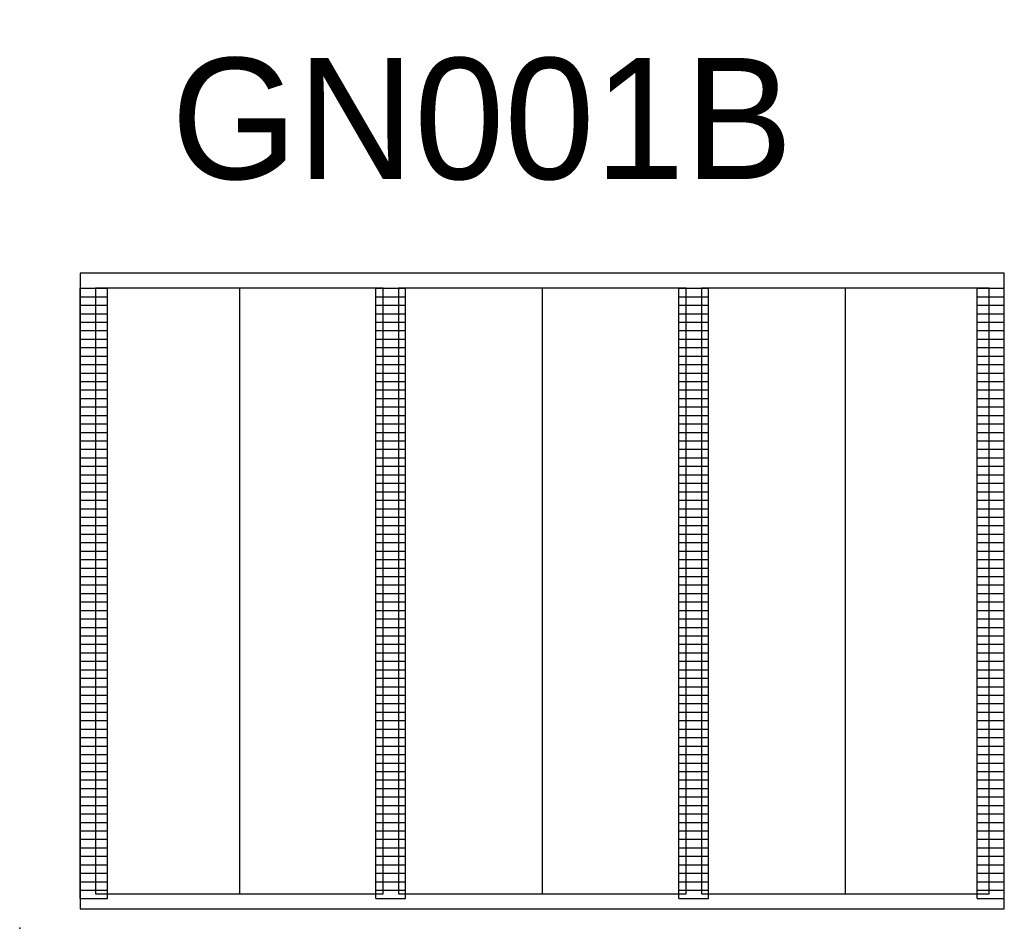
# Model space of a CAD drawing. Header units: feet. Extents: x -2 to 263, y -60 to 29.
# Tile 11 of 17: x 64 to 96, y -1 to 29. Entities that reach past the tile are written whole.
import ezdxf

# ---------------------------------------------------------------- set-up
doc = ezdxf.new("R2010")
doc.units = ezdxf.units.FT
doc.header["$MEASUREMENT"] = 0
doc.layers.add('0_Mview', color=8, linetype='Continuous', plot=False)
doc.layers.add('0_VIEW', color=7, linetype='Continuous', plot=False)
doc.styles.add('Slanted-Normal', font='font31.shx', dxfattribs={"height": 0.14})

# ---------------------------------------------------------------- blocks, each defined once
blk = doc.blocks.new('3COL')
at = {"layer": '0_VIEW', "color": 3, "linetype": 'Continuous'}
for p, q in [((2, 0.98), (2, 21.14)), ((2, 21.14), (2.9, 21.14)), ((2.9, 0.98), (2.9, 21.14)), ((11.76, 0.98), (11.76, 21.14)), ((11.76, 21.14), (12.74, 21.14)), ((12.74, 0.98), (12.74, 21.14)), ((21.76, 0.98), (21.76, 21.14)), ((21.76, 21.14), (22.74, 21.14)), ((22.74, 0.98), (22.74, 21.14)), ((31.6, 0.98), (31.6, 21.14)), ((31.6, 21.14), (32.5, 21.14)), ((32.5, 0.98), (32.5, 21.14)), ((2, 20.86), (2.9, 20.86)), ((11.76, 20.86), (12.74, 20.86)), ((21.76, 20.86), (22.74, 20.86)), ((31.6, 20.86), (32.5, 20.86)), ((2, 20.58), (2.9, 20.58)), ((11.76, 20.58), (12.74, 20.58)), ((21.76, 20.58), (22.74, 20.58)), ((31.6, 20.58), (32.5, 20.58)), ((2, 20.3), (2.9, 20.3)), ((11.76, 20.3), (12.74, 20.3)), ((21.76, 20.3), (22.74, 20.3)), ((31.6, 20.3), (32.5, 20.3)), ((2, 20.02), (2.9, 20.02)), ((11.76, 20.02), (12.74, 20.02)), ((21.76, 20.02), (22.74, 20.02)), ((31.6, 20.02), (32.5, 20.02)), ((2, 19.74), (2.9, 19.74)), ((11.76, 19.74), (12.74, 19.74)), ((21.76, 19.74), (22.74, 19.74)), ((31.6, 19.74), (32.5, 19.74)), ((2, 19.46), (2.9, 19.46)), ((2, 19.18), (2.9, 19.18)), ((11.76, 19.46), (12.74, 19.46)), ((11.76, 19.18), (12.74, 19.18)), ((21.76, 19.46), (22.74, 19.46)), ((21.76, 19.18), (22.74, 19.18)), ((31.6, 19.46), (32.5, 19.46)), ((31.6, 19.18), (32.5, 19.18)), ((2, 18.9), (2.9, 18.9)), ((11.76, 18.9), (12.74, 18.9)), ((21.76, 18.9), (22.74, 18.9)), ((31.6, 18.9), (32.5, 18.9)), ((2, 18.62), (2.9, 18.62)), ((11.76, 18.62), (12.74, 18.62)), ((21.76, 18.62), (22.74, 18.62)), ((31.6, 18.62), (32.5, 18.62)), ((2, 18.34), (2.9, 18.34)), ((11.76, 18.34), (12.74, 18.34)), ((21.76, 18.34), (22.74, 18.34)), ((31.6, 18.34), (32.5, 18.34)), ((2, 18.06), (2.9, 18.06)), ((11.76, 18.06), (12.74, 18.06)), ((21.76, 18.06), (22.74, 18.06)), ((31.6, 18.06), (32.5, 18.06)), ((2, 17.78), (2.9, 17.78)), ((11.76, 17.78), (12.74, 17.78)), ((21.76, 17.78), (22.74, 17.78)), ((31.6, 17.78), (32.5, 17.78)), ((2, 17.5), (2.9, 17.5)), ((11.76, 17.5), (12.74, 17.5)), ((21.76, 17.5), (22.74, 17.5)), ((31.6, 17.5), (32.5, 17.5)), ((2, 17.22), (2.9, 17.22)), ((2, 16.94), (2.9, 16.94)), ((11.76, 17.22), (12.74, 17.22)), ((11.76, 16.94), (12.74, 16.94)), ((21.76, 17.22), (22.74, 17.22)), ((21.76, 16.94), (22.74, 16.94)), ((31.6, 17.22), (32.5, 17.22)), ((31.6, 16.94), (32.5, 16.94)), ((2, 16.66), (2.9, 16.66)), ((11.76, 16.66), (12.74, 16.66)), ((21.76, 16.66), (22.74, 16.66)), ((31.6, 16.66), (32.5, 16.66)), ((2, 16.38), (2.9, 16.38)), ((11.76, 16.38), (12.74, 16.38)), ((21.76, 16.38), (22.74, 16.38)), ((31.6, 16.38), (32.5, 16.38)), ((2, 16.1), (2.9, 16.1)), ((11.76, 16.1), (12.74, 16.1)), ((21.76, 16.1), (22.74, 16.1)), ((31.6, 16.1), (32.5, 16.1)), ((2, 15.82), (2.9, 15.82)), ((11.76, 15.82), (12.74, 15.82)), ((21.76, 15.82), (22.74, 15.82)), ((31.6, 15.82), (32.5, 15.82)), ((2, 15.54), (2.9, 15.54)), ((11.76, 15.54), (12.74, 15.54)), ((21.76, 15.54), (22.74, 15.54)), ((31.6, 15.54), (32.5, 15.54)), ((2, 15.26), (2.9, 15.26)), ((2, 14.98), (2.9, 14.98)), ((11.76, 15.26), (12.74, 15.26)), ((11.76, 14.98), (12.74, 14.98)), ((21.76, 15.26), (22.74, 15.26)), ((21.76, 14.98), (22.74, 14.98)), ((31.6, 15.26), (32.5, 15.26)), ((31.6, 14.98), (32.5, 14.98)), ((2, 14.7), (2.9, 14.7)), ((11.76, 14.7), (12.74, 14.7)), ((21.76, 14.7), (22.74, 14.7)), ((31.6, 14.7), (32.5, 14.7)), ((2, 14.42), (2.9, 14.42)), ((11.76, 14.42), (12.74, 14.42)), ((21.76, 14.42), (22.74, 14.42)), ((31.6, 14.42), (32.5, 14.42)), ((2, 14.14), (2.9, 14.14)), ((11.76, 14.14), (12.74, 14.14)), ((21.76, 14.14), (22.74, 14.14)), ((31.6, 14.14), (32.5, 14.14)), ((2, 13.86), (2.9, 13.86)), ((11.76, 13.86), (12.74, 13.86)), ((21.76, 13.86), (22.74, 13.86)), ((31.6, 13.86), (32.5, 13.86)), ((2, 13.58), (2.9, 13.58)), ((11.76, 13.58), (12.74, 13.58)), ((21.76, 13.58), (22.74, 13.58)), ((31.6, 13.58), (32.5, 13.58)), ((2, 13.3), (2.9, 13.3)), ((2, 13.02), (2.9, 13.02)), ((11.76, 13.3), (12.74, 13.3)), ((11.76, 13.02), (12.74, 13.02)), ((21.76, 13.3), (22.74, 13.3)), ((21.76, 13.02), (22.74, 13.02)), ((31.6, 13.3), (32.5, 13.3)), ((31.6, 13.02), (32.5, 13.02)), ((2, 12.74), (2.9, 12.74)), ((11.76, 12.74), (12.74, 12.74)), ((21.76, 12.74), (22.74, 12.74)), ((31.6, 12.74), (32.5, 12.74)), ((2, 12.46), (2.9, 12.46)), ((11.76, 12.46), (12.74, 12.46)), ((21.76, 12.46), (22.74, 12.46)), ((31.6, 12.46), (32.5, 12.46)), ((2, 12.18), (2.9, 12.18)), ((11.76, 12.18), (12.74, 12.18)), ((21.76, 12.18), (22.74, 12.18)), ((31.6, 12.18), (32.5, 12.18)), ((2, 11.9), (2.9, 11.9)), ((11.76, 11.9), (12.74, 11.9)), ((21.76, 11.9), (22.74, 11.9)), ((31.6, 11.9), (32.5, 11.9)), ((2, 11.62), (2.9, 11.62)), ((11.76, 11.62), (12.74, 11.62)), ((21.76, 11.62), (22.74, 11.62)), ((31.6, 11.62), (32.5, 11.62)), ((2, 11.34), (2.9, 11.34)), ((2, 11.06), (2.9, 11.06)), ((11.76, 11.34), (12.74, 11.34)), ((11.76, 11.06), (12.74, 11.06)), ((21.76, 11.34), (22.74, 11.34)), ((21.76, 11.06), (22.74, 11.06)), ((31.6, 11.34), (32.5, 11.34)), ((31.6, 11.06), (32.5, 11.06)), ((2, 10.78), (2.9, 10.78)), ((11.76, 10.78), (12.74, 10.78)), ((21.76, 10.78), (22.74, 10.78)), ((31.6, 10.78), (32.5, 10.78)), ((2, 10.5), (2.9, 10.5)), ((11.76, 10.5), (12.74, 10.5)), ((21.76, 10.5), (22.74, 10.5)), ((31.6, 10.5), (32.5, 10.5)), ((2, 10.22), (2.9, 10.22)), ((11.76, 10.22), (12.74, 10.22)), ((21.76, 10.22), (22.74, 10.22)), ((31.6, 10.22), (32.5, 10.22)), ((2, 9.94), (2.9, 9.94)), ((11.76, 9.94), (12.74, 9.94)), ((21.76, 9.94), (22.74, 9.94)), ((31.6, 9.94), (32.5, 9.94)), ((2, 9.66), (2.9, 9.66)), ((11.76, 9.66), (12.74, 9.66)), ((21.76, 9.66), (22.74, 9.66)), ((31.6, 9.66), (32.5, 9.66)), ((2, 9.38), (2.9, 9.38)), ((11.76, 9.38), (12.74, 9.38)), ((21.76, 9.38), (22.74, 9.38)), ((31.6, 9.38), (32.5, 9.38)), ((2, 9.1), (2.9, 9.1)), ((2, 8.82), (2.9, 8.82)), ((11.76, 9.1), (12.74, 9.1)), ((11.76, 8.82), (12.74, 8.82)), ((21.76, 9.1), (22.74, 9.1)), ((21.76, 8.82), (22.74, 8.82)), ((31.6, 9.1), (32.5, 9.1)), ((31.6, 8.82), (32.5, 8.82)), ((2, 8.54), (2.9, 8.54)), ((11.76, 8.54), (12.74, 8.54)), ((21.76, 8.54), (22.74, 8.54)), ((31.6, 8.54), (32.5, 8.54)), ((2, 8.26), (2.9, 8.26)), ((11.76, 8.26), (12.74, 8.26)), ((21.76, 8.26), (22.74, 8.26)), ((31.6, 8.26), (32.5, 8.26)), ((2, 7.98), (2.9, 7.98)), ((11.76, 7.98), (12.74, 7.98)), ((21.76, 7.98), (22.74, 7.98)), ((31.6, 7.98), (32.5, 7.98)), ((2, 7.7), (2.9, 7.7)), ((11.76, 7.7), (12.74, 7.7)), ((21.76, 7.7), (22.74, 7.7)), ((31.6, 7.7), (32.5, 7.7)), ((2, 7.42), (2.9, 7.42)), ((11.76, 7.42), (12.74, 7.42)), ((21.76, 7.42), (22.74, 7.42)), ((31.6, 7.42), (32.5, 7.42)), ((2, 7.14), (2.9, 7.14)), ((2, 6.86), (2.9, 6.86)), ((11.76, 7.14), (12.74, 7.14)), ((11.76, 6.86), (12.74, 6.86)), ((21.76, 7.14), (22.74, 7.14)), ((21.76, 6.86), (22.74, 6.86)), ((31.6, 7.14), (32.5, 7.14)), ((31.6, 6.86), (32.5, 6.86)), ((2, 6.58), (2.9, 6.58)), ((11.76, 6.58), (12.74, 6.58)), ((21.76, 6.58), (22.74, 6.58)), ((31.6, 6.58), (32.5, 6.58)), ((2, 6.3), (2.9, 6.3)), ((11.76, 6.3), (12.74, 6.3)), ((21.76, 6.3), (22.74, 6.3)), ((31.6, 6.3), (32.5, 6.3)), ((2, 6.02), (2.9, 6.02)), ((11.76, 6.02), (12.74, 6.02)), ((21.76, 6.02), (22.74, 6.02)), ((31.6, 6.02), (32.5, 6.02)), ((2, 5.74), (2.9, 5.74)), ((11.76, 5.74), (12.74, 5.74)), ((21.76, 5.74), (22.74, 5.74)), ((31.6, 5.74), (32.5, 5.74)), ((2, 5.46), (2.9, 5.46)), ((11.76, 5.46), (12.74, 5.46)), ((21.76, 5.46), (22.74, 5.46)), ((31.6, 5.46), (32.5, 5.46)), ((2, 5.18), (2.9, 5.18)), ((2, 4.9), (2.9, 4.9)), ((11.76, 5.18), (12.74, 5.18)), ((11.76, 4.9), (12.74, 4.9)), ((21.76, 5.18), (22.74, 5.18)), ((21.76, 4.9), (22.74, 4.9)), ((31.6, 5.18), (32.5, 5.18)), ((31.6, 4.9), (32.5, 4.9)), ((2, 4.62), (2.9, 4.62)), ((11.76, 4.62), (12.74, 4.62)), ((21.76, 4.62), (22.74, 4.62)), ((31.6, 4.62), (32.5, 4.62)), ((2, 4.34), (2.9, 4.34)), ((11.76, 4.34), (12.74, 4.34)), ((21.76, 4.34), (22.74, 4.34)), ((31.6, 4.34), (32.5, 4.34)), ((2, 4.06), (2.9, 4.06)), ((11.76, 4.06), (12.74, 4.06)), ((21.76, 4.06), (22.74, 4.06)), ((31.6, 4.06), (32.5, 4.06)), ((2, 3.78), (2.9, 3.78)), ((11.76, 3.78), (12.74, 3.78)), ((21.76, 3.78), (22.74, 3.78)), ((31.6, 3.78), (32.5, 3.78)), ((2, 3.5), (2.9, 3.5)), ((11.76, 3.5), (12.74, 3.5)), ((21.76, 3.5), (22.74, 3.5)), ((31.6, 3.5), (32.5, 3.5)), ((2, 3.22), (2.9, 3.22)), ((2, 2.94), (2.9, 2.94)), ((11.76, 3.22), (12.74, 3.22)), ((11.76, 2.94), (12.74, 2.94)), ((21.76, 3.22), (22.74, 3.22)), ((21.76, 2.94), (22.74, 2.94)), ((31.6, 3.22), (32.5, 3.22)), ((31.6, 2.94), (32.5, 2.94)), ((2, 2.66), (2.9, 2.66)), ((11.76, 2.66), (12.74, 2.66)), ((21.76, 2.66), (22.74, 2.66)), ((31.6, 2.66), (32.5, 2.66)), ((2, 2.38), (2.9, 2.38)), ((11.76, 2.38), (12.74, 2.38)), ((21.76, 2.38), (22.74, 2.38)), ((31.6, 2.38), (32.5, 2.38)), ((2, 2.1), (2.9, 2.1)), ((11.76, 2.1), (12.74, 2.1)), ((21.76, 2.1), (22.74, 2.1)), ((31.6, 2.1), (32.5, 2.1)), ((2, 1.82), (2.9, 1.82)), ((11.76, 1.82), (12.74, 1.82)), ((21.76, 1.82), (22.74, 1.82)), ((31.6, 1.82), (32.5, 1.82)), ((2, 1.54), (2.9, 1.54)), ((11.76, 1.54), (12.74, 1.54)), ((21.76, 1.54), (22.74, 1.54)), ((31.6, 1.54), (32.5, 1.54)), ((2, 1.26), (2.9, 1.26)), ((2, 0.98), (2.9, 0.98)), ((11.76, 1.26), (12.74, 1.26)), ((11.76, 0.98), (12.74, 0.98)), ((21.76, 1.26), (22.74, 1.26)), ((21.76, 0.98), (22.74, 0.98)), ((31.6, 1.26), (32.5, 1.26)), ((31.6, 0.98), (32.5, 0.98))]:
    blk.add_line(p, q, dxfattribs=at)
at = {"layer": '0_VIEW', "color": 3}
blk.add_lwpolyline([(2, 0.64), (32.5, 0.64), (32.5, 21.64), (2, 21.64)], close=True, dxfattribs=at)
at = {"layer": '0_VIEW', "color": 3, "linetype": 'Continuous'}
blk.add_point((0, 0), dxfattribs=at)

msp = doc.modelspace()

# ---------------------------------------------------------------- linework, layer by layer
at = {"layer": '0_VIEW'}
for p, q in [((71.25, 20.5), (71.25, 0.5)), ((81.25, 20.5), (81.25, 0.5)), ((91.25, 20.5), (91.25, 0.5))]:
    msp.add_line(p, q, dxfattribs=at)
for points in [[(66, 0), (96.5, 0), (96.5, 21), (66, 21)], [(66.5, 0.5), (76, 0.5), (76, 20.5), (66.5, 20.5)], [(76.5, 0.5), (86, 0.5), (86, 20.5), (76.5, 20.5)], [(86.5, 0.5), (96, 0.5), (96, 20.5), (86.5, 20.5)]]:
    msp.add_lwpolyline(points, close=True, dxfattribs=at)

# ---------------------------------------------------------------- block references
at = {"layer": '0_Mview'}
msp.add_blockref('3COL', (64, -0.64), dxfattribs=at)

# ---------------------------------------------------------------- texts
at = {"layer": '0_Mview', "color": 6, "insert": (79.26, 24.049), "char_height": 4, "width": 12.58216, "attachment_point": 8, "style": 'Slanted-Normal'}
msp.add_mtext('GN001B', dxfattribs=at)

doc.saveas('drawing.dxf')
